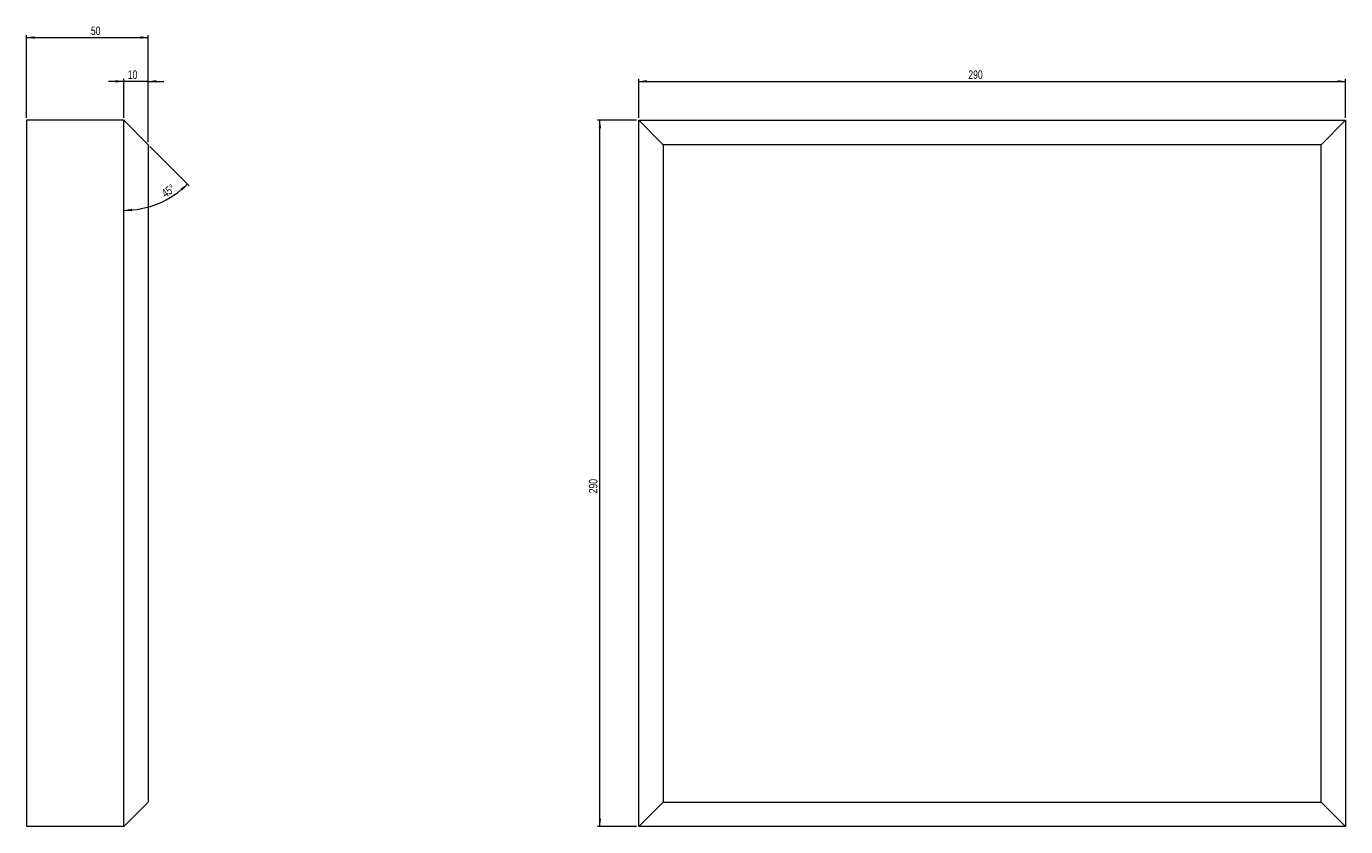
# Model space of a CAD drawing. Header units: millimetres. Extents: x 767 to 1308, y 968 to 1296.
import ezdxf

# ---------------------------------------------------------------- set-up
doc = ezdxf.new("R2010")
doc.units = ezdxf.units.MM
doc.styles.add('SLDTEXTSTYLE0', font='TXT', dxfattribs={"width": 0.75})
doc.dimstyles.new('SLDDIMSTYLE0', dxfattribs={"dimtxt": 3.5, "dimasz": 3.302, "dimexe": 0, "dimexo": 0.0625, "dimgap": 0.875, "dimtad": 1, "dimrnd": 1e-09, "dimzin": 12, "dimdsep": 46, "dimtxsty": 'SLDTEXTSTYLE0', "dimsah": 1, "dimcen": 0.09, "dimadec": 0, "dimazin": 3, "dimtfac": 1, "dimtofl": 0, "dimtmove": 0, "dimatfit": 3, "dimfxl": 0, "dimfrac": 2, "dimtolj": 1, "dimtzin": 12, "dimarcsym": 0})
doc.dimstyles.new('SLDDIMSTYLE1', dxfattribs={"dimtxt": 3.5, "dimasz": 3.302, "dimexe": 0, "dimexo": 0.0625, "dimgap": 0.875, "dimtad": 1, "dimdec": 4, "dimzin": 12, "dimdsep": 46, "dimtxsty": 'SLDTEXTSTYLE0', "dimsah": 1, "dimcen": 0.09, "dimazin": 3, "dimtfac": 1, "dimtofl": 0, "dimtmove": 0, "dimatfit": 3, "dimfxl": 0, "dimfrac": 2, "dimtolj": 1, "dimtzin": 12, "dimarcsym": 0})
doc.dimstyles.new('SLDDIMSTYLE2', dxfattribs={"dimtxt": 3.5, "dimasz": 3.302, "dimexe": 0, "dimexo": 0.0625, "dimgap": 0.875, "dimtad": 1, "dimrnd": 1e-09, "dimzin": 12, "dimdsep": 46, "dimtxsty": 'SLDTEXTSTYLE0', "dimsah": 1, "dimcen": 0.09, "dimadec": 0, "dimazin": 3, "dimtfac": 1, "dimtmove": 0, "dimatfit": 0, "dimfxl": 0, "dimfrac": 2, "dimtolj": 1, "dimtzin": 12, "dimarcsym": 0})

# ---------------------------------------------------------------- blocks, each defined once
blk = doc.blocks.new('_D')
at = {"color": 7, "linetype": 'Continuous', "lineweight": 0}
for p, q in [((1018.18, 1258.68), (1018.18, 1274.68)), ((1018.18, 1273.68), (1308.18, 1273.68)), ((1308.18, 1258.68), (1308.18, 1274.68))]:
    blk.add_line(p, q, dxfattribs=at)
for points in [[(1018.18, 1273.68), (1021.49, 1273.17), (1021.49, 1274.19)], [(1308.18, 1273.68), (1304.88, 1274.19), (1304.88, 1273.17)]]:
    blk.add_solid(points, dxfattribs=at)
at = {"color": 7, "linetype": 'Continuous', "lineweight": 0, "insert": (1153.39, 1278.19), "char_height": 3.5, "attachment_point": 1, "style": 'SLDTEXTSTYLE0'}
blk.add_mtext('290', dxfattribs=at)
blk = doc.blocks.new('_D_1')
at = {"color": 7, "linetype": 'Continuous', "lineweight": 0}
for p, q in [((1017.18, 1257.68), (1001.18, 1257.68)), ((1002.18, 967.68), (1002.18, 1257.68)), ((1017.18, 967.68), (1001.18, 967.68))]:
    blk.add_line(p, q, dxfattribs=at)
for points in [[(1002.18, 1257.68), (1001.68, 1254.38), (1002.69, 1254.38)], [(1002.18, 967.68), (1002.69, 970.98), (1001.68, 970.98)]]:
    blk.add_solid(points, dxfattribs=at)
at = {"color": 7, "linetype": 'Continuous', "lineweight": 0, "insert": (997.67, 1104.55), "char_height": 3.5, "attachment_point": 1, "rotation": 90, "style": 'SLDTEXTSTYLE0'}
blk.add_mtext('290', dxfattribs=at)
blk = doc.blocks.new('_D_2')
at = {"color": 7, "linetype": 'Continuous', "lineweight": 0}
for p, q in [((766.85, 1258.68), (766.85, 1292.68)), ((766.85, 1291.68), (816.85, 1291.68)), ((816.85, 1248.68), (816.85, 1292.68))]:
    blk.add_line(p, q, dxfattribs=at)
for points in [[(766.85, 1291.68), (770.15, 1291.17), (770.15, 1292.19)], [(816.85, 1291.68), (813.55, 1292.19), (813.55, 1291.17)]]:
    blk.add_solid(points, dxfattribs=at)
at = {"color": 7, "linetype": 'Continuous', "lineweight": 0, "insert": (793.32, 1296.19), "char_height": 3.5, "attachment_point": 1, "style": 'SLDTEXTSTYLE0'}
blk.add_mtext('50', dxfattribs=at)
blk = doc.blocks.new('_D_3')
at = {"color": 7, "linetype": 'Continuous', "lineweight": 0}
blk.add_line((817.56, 1246.97), (833.7, 1230.83), dxfattribs=at)
blk.add_arc((806.85, 1257.68), 36.97, 270, 315, dxfattribs=at)
for points in [[(832.99, 1231.54), (830.21, 1229.69), (830.89, 1228.94)], [(806.85, 1220.71), (810.17, 1220.35), (810.13, 1221.37)]]:
    blk.add_solid(points, dxfattribs=at)
at = {"color": 7, "linetype": 'Continuous', "lineweight": 0, "insert": (821.94, 1228.73), "char_height": 3.5, "attachment_point": 1, "rotation": 33.7165, "style": 'SLDTEXTSTYLE0'}
blk.add_mtext('45°', dxfattribs=at)
blk = doc.blocks.new('_D_4')
at = {"color": 7, "linetype": 'Continuous', "lineweight": 0}
for p, q in [((806.85, 1273.68), (800.5, 1273.68)), ((806.85, 1258.68), (806.85, 1274.68)), ((816.85, 1273.68), (806.85, 1273.68)), ((816.85, 1248.68), (816.85, 1274.68)), ((816.85, 1273.68), (823.2, 1273.68))]:
    blk.add_line(p, q, dxfattribs=at)
for points in [[(806.85, 1273.68), (803.55, 1274.19), (803.55, 1273.17)], [(816.85, 1273.68), (820.15, 1273.17), (820.15, 1274.19)]]:
    blk.add_solid(points, dxfattribs=at)
at = {"color": 7, "linetype": 'Continuous', "lineweight": 0, "insert": (808.48, 1278.19), "char_height": 3.5, "attachment_point": 1, "style": 'SLDTEXTSTYLE0'}
blk.add_mtext('10', dxfattribs=at)

msp = doc.modelspace()

# ---------------------------------------------------------------- linework, layer by layer
at = {"color": 7, "linetype": 'Continuous', "lineweight": 15}
for p, q in [((766.8495, 1257.678), (766.8495, 967.678)), ((806.8495, 1257.678), (766.8495, 1257.678)), ((806.8495, 967.678), (806.8495, 1257.678)), ((816.8495, 1247.678), (806.8495, 1257.678)), ((1018.18366, 967.678), (1018.18366, 1257.678)), ((1028.18366, 1247.678), (1018.18366, 1257.678)), ((1018.18366, 1257.678), (1308.18366, 1257.678)), ((1308.18366, 1257.678), (1298.18366, 1247.678)), ((1308.18366, 1257.678), (1308.18366, 967.678)), ((816.8495, 1247.678), (816.8495, 977.678)), ((1028.18366, 1247.678), (1028.18366, 977.678)), ((1298.18366, 1247.678), (1028.18366, 1247.678)), ((1298.18366, 977.678), (1298.18366, 1247.678)), ((816.8495, 977.678), (806.8495, 967.678)), ((1028.18366, 977.678), (1018.18366, 967.678)), ((1028.18366, 977.678), (1298.18366, 977.678)), ((1308.18366, 967.678), (1298.18366, 977.678)), ((806.8495, 967.678), (766.8495, 967.678)), ((1308.18366, 967.678), (1018.18366, 967.678))]:
    msp.add_line(p, q, dxfattribs=at)

# ---------------------------------------------------------------- dimensions: what is measured, and where the dimension line sits
at = {"color": 7, "linetype": 'Continuous', "lineweight": 0}
for base, p1, p2, dimstyle, picture, middle in [((816.8495, 1291.678), (766.8495, 1257.678), (816.8495, 1247.678), 'SLDDIMSTYLE0', '_D_2', (795.90674, 1291.678)), ((806.8495, 1273.678), (816.8495, 1247.678), (806.8495, 1257.678), 'SLDDIMSTYLE2', '_D_4', (811.06361, 1273.678)), ((1308.18366, 1273.678), (1018.18366, 1257.678), (1308.18366, 1257.678), 'SLDDIMSTYLE0', '_D', (1157.26948, 1273.678))]:
    dim = msp.add_linear_dim(base=base, p1=p1, p2=p2, dimstyle=dimstyle, dxfattribs=at)
    dim.commit()
    dim.dimension.update_dxf_attribs({"geometry": picture, "text_midpoint": middle, "dimtype": 160})
dim = msp.add_angular_dim_2l(base=(820.99555, 1223.52641), line1=((806.8495, 967.678), (806.8495, 1257.678)), line2=((816.8495, 1247.678), (806.8495, 1257.678)), dimstyle='SLDDIMSTYLE1', dxfattribs=at)
dim.commit()
dim.dimension.update_dxf_attribs({"geometry": '_D_3', "text_midpoint": (827.36838, 1226.93036), "dimtype": 162})
dim = msp.add_linear_dim(base=(1002.18366, 1257.678), p1=(1018.18366, 967.678), p2=(1018.18366, 1257.678), angle=90, dimstyle='SLDDIMSTYLE0', dxfattribs=at)
dim.commit()
dim.dimension.update_dxf_attribs({"geometry": '_D_1', "text_midpoint": (1002.18366, 1108.4284), "dimtype": 160})

doc.saveas('drawing.dxf')
